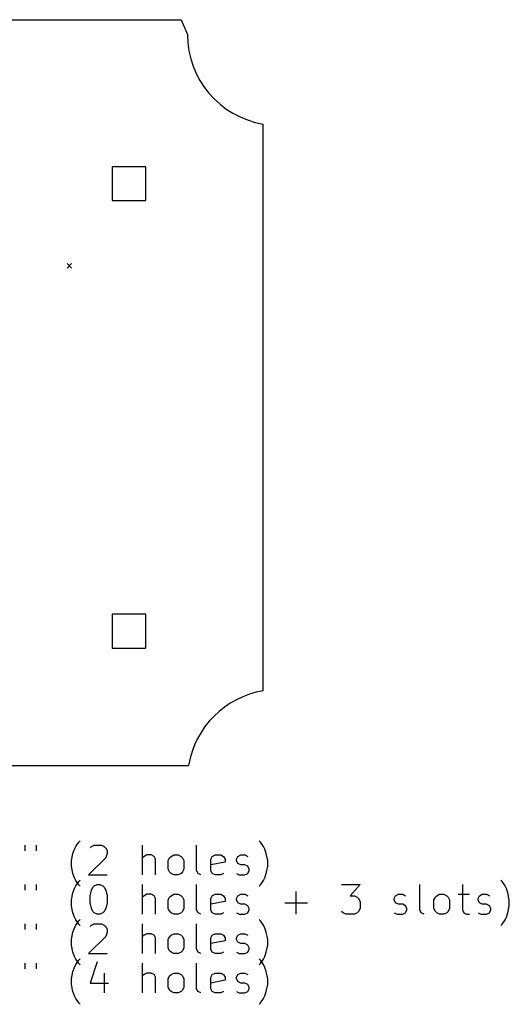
# Model space of a CAD drawing. Extents: x -25.7 to 40.5, y -65 to 1.
# Tile 2 of 2: x 7.7 to 40.5, y -65 to 1. Entities that reach past the tile are written whole.
import ezdxf

# ---------------------------------------------------------------- set-up
doc = ezdxf.new("R2010")
doc.units = 0
doc.layers.add('BLACK', color=7, linetype='CONTINUOUS')

msp = doc.modelspace()

# ---------------------------------------------------------------- linework, layer by layer
at = {"layer": 'BLACK', "linetype": 'CONTINUOUS'}
for p, q in [((-18.5, 1), (18.5, 1)), ((18.5, 1), (18.917237, 0)), ((24, -44), (24, -6)), ((16.131382, -8.868618), (13.868618, -8.868618)), ((13.868618, -8.868618), (13.868618, -11.131382)), ((16.131382, -11.131382), (16.131382, -8.868618)), ((13.868618, -11.131382), (16.131382, -11.131382)), ((10.85, -15.35), (11.15, -15.65)), ((11.15, -15.35), (10.85, -15.65)), ((16.131382, -38.868618), (13.868618, -38.868618)), ((13.868618, -38.868618), (13.868618, -41.131382)), ((16.131382, -41.131382), (16.131382, -38.868618)), ((13.868618, -41.131382), (16.131382, -41.131382)), ((-19, -49), (19, -49.000004)), ((11.630386, -54.149365), (11.725625, -54.054127)), ((23.820864, -54.149365), (23.725626, -54.054127)), ((8.011338, -54.339842), (8.011338, -54.720794)), ((8.773243, -54.339842), (8.773243, -54.720794)), ((11.249434, -54.91127), (11.344672, -54.625556)), ((11.344672, -54.625556), (11.43991, -54.43508)), ((11.43991, -54.43508), (11.630386, -54.149365)), ((12.392291, -54.530318), (12.487529, -54.43508)), ((12.487529, -54.43508), (12.678005, -54.339842)), ((12.678005, -54.339842), (13.154196, -54.339842)), ((13.154196, -54.339842), (13.344672, -54.43508)), ((13.344672, -54.43508), (13.43991, -54.530318)), ((13.43991, -54.530318), (13.535148, -54.720794)), ((13.535148, -54.720794), (13.535148, -54.91127)), ((15.916101, -56.339842), (15.916101, -54.339842)), ((19.535149, -56.054127), (19.535149, -54.339842)), ((24.01134, -54.43508), (23.820864, -54.149365)), ((24.106578, -54.625556), (24.01134, -54.43508)), ((24.201816, -54.91127), (24.106578, -54.625556)), ((11.154196, -55.387461), (11.249434, -54.91127)), ((11.154196, -55.768413), (11.154196, -55.387461)), ((13.43991, -55.196984), (12.297053, -56.339842)), ((13.535148, -54.91127), (13.43991, -55.196984)), ((16.011339, -55.101746), (15.916101, -55.196984)), ((16.201815, -55.006508), (16.011339, -55.101746)), ((16.48753, -55.006508), (16.201815, -55.006508)), ((16.678006, -55.101746), (16.48753, -55.006508)), ((16.773244, -55.292223), (16.678006, -55.101746)), ((16.773244, -56.339842), (16.773244, -55.292223)), ((17.630387, -55.387461), (17.725625, -55.196984)), ((17.630387, -55.958889), (17.630387, -55.387461)), ((17.725625, -55.196984), (17.820863, -55.101746)), ((17.820863, -55.101746), (18.011339, -55.006508)), ((18.011339, -55.006508), (18.297054, -55.006508)), ((18.297054, -55.006508), (18.48753, -55.101746)), ((18.48753, -55.101746), (18.582768, -55.196984)), ((18.582768, -55.196984), (18.678006, -55.387461)), ((18.678006, -55.387461), (18.678006, -55.958889)), ((20.48753, -55.292223), (20.582768, -55.101746)), ((20.48753, -56.054127), (20.48753, -55.292223)), ((20.582768, -55.101746), (20.773244, -55.006508)), ((20.773244, -55.006508), (21.154197, -55.006508)), ((21.154197, -55.006508), (21.344673, -55.101746)), ((21.344673, -55.101746), (21.439911, -55.292223)), ((21.439911, -55.292223), (21.439911, -55.482699)), ((22.201816, -55.292223), (22.297054, -55.101746)), ((22.201816, -55.387461), (22.201816, -55.292223)), ((22.297054, -55.577937), (22.201816, -55.387461)), ((22.297054, -55.101746), (22.48753, -55.006508)), ((22.48753, -55.006508), (22.773244, -55.006508)), ((22.773244, -55.006508), (22.963721, -55.101746)), ((24.297054, -55.387461), (24.201816, -54.91127)), ((24.297054, -55.768413), (24.297054, -55.387461)), ((11.249434, -56.244604), (11.154196, -55.768413)), ((17.725625, -56.149365), (17.630387, -55.958889)), ((18.678006, -55.958889), (18.582768, -56.149365)), ((19.630387, -56.244604), (19.535149, -56.054127)), ((21.439911, -55.482699), (20.48753, -55.673175)), ((20.582768, -56.244604), (20.48753, -56.054127)), ((22.48753, -55.673175), (22.297054, -55.577937)), ((22.773244, -55.673175), (22.48753, -55.673175)), ((22.963721, -55.768413), (22.773244, -55.673175)), ((23.058959, -55.958889), (22.963721, -55.768413)), ((22.963721, -56.244604), (23.058959, -56.054127)), ((23.058959, -56.054127), (23.058959, -55.958889)), ((24.201816, -56.244604), (24.297054, -55.768413)), ((11.344672, -56.530318), (11.249434, -56.244604)), ((11.43991, -56.720794), (11.344672, -56.530318)), ((11.630386, -57.006508), (11.43991, -56.720794)), ((11.630386, -56.789365), (11.725625, -56.694127)), ((12.297053, -56.339842), (13.535148, -56.339842)), ((17.820863, -56.244604), (17.725625, -56.149365)), ((18.011339, -56.339842), (17.820863, -56.244604)), ((18.297054, -56.339842), (18.011339, -56.339842)), ((18.48753, -56.244604), (18.297054, -56.339842)), ((18.582768, -56.149365), (18.48753, -56.244604)), ((19.820863, -56.339842), (19.630387, -56.244604)), ((20.773244, -56.339842), (20.582768, -56.244604)), ((21.154197, -56.339842), (20.773244, -56.339842)), ((21.344673, -56.244604), (21.154197, -56.339842)), ((22.201816, -56.244604), (22.392292, -56.339842)), ((22.392292, -56.339842), (22.773244, -56.339842)), ((22.773244, -56.339842), (22.963721, -56.244604)), ((23.820864, -57.006508), (24.01134, -56.720794)), ((24.01134, -56.720794), (24.106578, -56.530318)), ((24.106578, -56.530318), (24.201816, -56.244604)), ((40.011342, -56.789365), (39.916104, -56.694127)), ((8.011338, -56.979842), (8.011338, -57.360794)), ((8.773243, -56.979842), (8.773243, -57.360794)), ((11.249434, -57.55127), (11.344672, -57.265556)), ((11.344672, -57.265556), (11.43991, -57.07508)), ((11.43991, -57.07508), (11.630386, -56.789365)), ((11.725625, -57.101746), (11.630386, -57.006508)), ((12.392291, -57.741746), (12.487529, -57.360794)), ((12.487529, -57.360794), (12.582767, -57.170318)), ((12.582767, -57.170318), (12.678005, -57.07508)), ((12.678005, -57.07508), (12.868481, -56.979842)), ((12.868481, -56.979842), (13.058958, -56.979842)), ((13.058958, -56.979842), (13.249434, -57.07508)), ((13.249434, -57.07508), (13.344672, -57.170318)), ((13.344672, -57.170318), (13.43991, -57.360794)), ((13.43991, -57.360794), (13.535148, -57.741746)), ((15.916101, -58.979842), (15.916101, -56.979842)), ((19.535149, -58.694127), (19.535149, -56.979842)), ((23.725626, -57.101746), (23.820864, -57.006508)), ((29.249436, -56.979842), (30.487531, -56.979842)), ((30.487531, -56.979842), (29.820864, -57.741746)), ((34.487532, -58.694127), (34.487532, -56.979842)), ((37.344675, -56.979842), (37.344675, -58.694127)), ((40.201818, -57.07508), (40.011342, -56.789365)), ((40.297056, -57.265556), (40.201818, -57.07508)), ((40.392294, -57.55127), (40.297056, -57.265556)), ((11.154196, -58.027461), (11.249434, -57.55127)), ((11.154196, -58.408413), (11.154196, -58.027461)), ((12.392291, -58.217937), (12.392291, -57.741746)), ((13.535148, -57.741746), (13.535148, -58.217937)), ((16.011339, -57.741746), (15.916101, -57.836984)), ((16.201815, -57.646508), (16.011339, -57.741746)), ((16.48753, -57.646508), (16.201815, -57.646508)), ((16.678006, -57.741746), (16.48753, -57.646508)), ((16.773244, -57.932223), (16.678006, -57.741746)), ((16.773244, -58.979842), (16.773244, -57.932223)), ((17.630387, -58.027461), (17.725625, -57.836984)), ((17.630387, -58.598889), (17.630387, -58.027461)), ((17.725625, -57.836984), (17.820863, -57.741746)), ((17.820863, -57.741746), (18.011339, -57.646508)), ((18.011339, -57.646508), (18.297054, -57.646508)), ((18.297054, -57.646508), (18.48753, -57.741746)), ((18.48753, -57.741746), (18.582768, -57.836984)), ((18.582768, -57.836984), (18.678006, -58.027461)), ((18.678006, -58.027461), (18.678006, -58.598889)), ((20.48753, -57.932223), (20.582768, -57.741746)), ((20.48753, -58.694127), (20.48753, -57.932223)), ((20.582768, -57.741746), (20.773244, -57.646508)), ((20.773244, -57.646508), (21.154197, -57.646508)), ((21.154197, -57.646508), (21.344673, -57.741746)), ((21.344673, -57.741746), (21.439911, -57.932223)), ((21.439911, -57.932223), (21.439911, -58.122699)), ((22.201816, -57.932223), (22.297054, -57.741746)), ((22.201816, -58.027461), (22.201816, -57.932223)), ((22.297054, -58.217937), (22.201816, -58.027461)), ((22.297054, -57.741746), (22.48753, -57.646508)), ((22.48753, -57.646508), (22.773244, -57.646508)), ((22.773244, -57.646508), (22.963721, -57.741746)), ((26.201817, -58.979842), (26.201817, -57.456032)), ((29.820864, -57.741746), (30.106579, -57.741746)), ((30.106579, -57.741746), (30.297055, -57.836984)), ((30.297055, -57.836984), (30.392293, -57.932223)), ((30.392293, -57.932223), (30.487531, -58.122699)), ((32.773246, -57.932223), (32.868484, -57.741746)), ((32.773246, -58.027461), (32.773246, -57.932223)), ((32.868484, -58.217937), (32.773246, -58.027461)), ((32.868484, -57.741746), (33.05896, -57.646508)), ((33.05896, -57.646508), (33.344674, -57.646508)), ((33.344674, -57.646508), (33.535151, -57.741746)), ((35.439913, -58.027461), (35.535151, -57.836984)), ((35.439913, -58.598889), (35.439913, -58.027461)), ((35.535151, -57.836984), (35.630389, -57.741746)), ((35.630389, -57.741746), (35.820865, -57.646508)), ((35.820865, -57.646508), (36.10658, -57.646508)), ((36.10658, -57.646508), (36.297056, -57.741746)), ((36.297056, -57.741746), (36.392294, -57.836984)), ((36.392294, -57.836984), (36.487532, -58.027461)), ((36.487532, -58.027461), (36.487532, -58.598889)), ((37.058961, -57.646508), (37.820865, -57.646508)), ((38.392294, -57.932223), (38.487532, -57.741746)), ((38.392294, -58.027461), (38.392294, -57.932223)), ((38.487532, -58.217937), (38.392294, -58.027461)), ((38.487532, -57.741746), (38.678008, -57.646508)), ((38.678008, -57.646508), (38.963722, -57.646508)), ((38.963722, -57.646508), (39.154199, -57.741746)), ((40.487532, -58.027461), (40.392294, -57.55127)), ((40.487532, -58.408413), (40.487532, -58.027461)), ((11.249434, -58.884604), (11.154196, -58.408413)), ((12.487529, -58.598889), (12.392291, -58.217937)), ((12.582767, -58.789365), (12.487529, -58.598889)), ((13.43991, -58.598889), (13.344672, -58.789365)), ((13.535148, -58.217937), (13.43991, -58.598889)), ((17.725625, -58.789365), (17.630387, -58.598889)), ((18.678006, -58.598889), (18.582768, -58.789365)), ((19.630387, -58.884604), (19.535149, -58.694127)), ((21.439911, -58.122699), (20.48753, -58.313175)), ((20.582768, -58.884604), (20.48753, -58.694127)), ((22.48753, -58.313175), (22.297054, -58.217937)), ((22.773244, -58.313175), (22.48753, -58.313175)), ((22.963721, -58.408413), (22.773244, -58.313175)), ((23.058959, -58.598889), (22.963721, -58.408413)), ((22.963721, -58.884604), (23.058959, -58.694127)), ((23.058959, -58.694127), (23.058959, -58.598889)), ((25.439912, -58.217937), (26.963722, -58.217937)), ((30.487531, -58.598889), (30.392293, -58.789365)), ((30.487531, -58.122699), (30.487531, -58.598889)), ((33.05896, -58.313175), (32.868484, -58.217937)), ((33.344674, -58.313175), (33.05896, -58.313175)), ((33.535151, -58.408413), (33.344674, -58.313175)), ((33.630389, -58.598889), (33.535151, -58.408413)), ((33.535151, -58.884604), (33.630389, -58.694127)), ((33.630389, -58.694127), (33.630389, -58.598889)), ((34.58277, -58.884604), (34.487532, -58.694127)), ((35.535151, -58.789365), (35.439913, -58.598889)), ((36.487532, -58.598889), (36.392294, -58.789365)), ((37.344675, -58.694127), (37.439913, -58.884604)), ((38.678008, -58.313175), (38.487532, -58.217937)), ((38.963722, -58.313175), (38.678008, -58.313175)), ((39.154199, -58.408413), (38.963722, -58.313175)), ((39.249437, -58.598889), (39.154199, -58.408413)), ((39.154199, -58.884604), (39.249437, -58.694127)), ((39.249437, -58.694127), (39.249437, -58.598889)), ((40.392294, -58.884604), (40.487532, -58.408413)), ((11.344672, -59.170318), (11.249434, -58.884604)), ((11.43991, -59.360794), (11.344672, -59.170318)), ((11.630386, -59.646508), (11.43991, -59.360794)), ((11.630386, -59.429365), (11.725625, -59.334127)), ((12.678005, -58.884604), (12.582767, -58.789365)), ((12.868481, -58.979842), (12.678005, -58.884604)), ((13.058958, -58.979842), (12.868481, -58.979842)), ((13.249434, -58.884604), (13.058958, -58.979842)), ((13.344672, -58.789365), (13.249434, -58.884604)), ((17.820863, -58.884604), (17.725625, -58.789365)), ((18.011339, -58.979842), (17.820863, -58.884604)), ((18.297054, -58.979842), (18.011339, -58.979842)), ((18.48753, -58.884604), (18.297054, -58.979842)), ((18.582768, -58.789365), (18.48753, -58.884604)), ((19.820863, -58.979842), (19.630387, -58.884604)), ((20.773244, -58.979842), (20.582768, -58.884604)), ((21.154197, -58.979842), (20.773244, -58.979842)), ((21.344673, -58.884604), (21.154197, -58.979842)), ((22.201816, -58.884604), (22.392292, -58.979842)), ((22.392292, -58.979842), (22.773244, -58.979842)), ((22.773244, -58.979842), (22.963721, -58.884604)), ((23.820864, -59.429365), (23.725626, -59.334127)), ((29.344674, -58.884604), (29.249436, -58.789365)), ((29.53515, -58.979842), (29.344674, -58.884604)), ((30.106579, -58.979842), (29.53515, -58.979842)), ((30.297055, -58.884604), (30.106579, -58.979842)), ((30.392293, -58.789365), (30.297055, -58.884604)), ((32.773246, -58.884604), (32.963722, -58.979842)), ((32.963722, -58.979842), (33.344674, -58.979842)), ((33.344674, -58.979842), (33.535151, -58.884604)), ((34.773246, -58.979842), (34.58277, -58.884604)), ((35.630389, -58.884604), (35.535151, -58.789365)), ((35.820865, -58.979842), (35.630389, -58.884604)), ((36.10658, -58.979842), (35.820865, -58.979842)), ((36.297056, -58.884604), (36.10658, -58.979842)), ((36.392294, -58.789365), (36.297056, -58.884604)), ((37.439913, -58.884604), (37.630389, -58.979842)), ((37.630389, -58.979842), (37.820865, -58.979842)), ((38.392294, -58.884604), (38.58277, -58.979842)), ((38.58277, -58.979842), (38.963722, -58.979842)), ((38.963722, -58.979842), (39.154199, -58.884604)), ((40.011342, -59.646508), (40.201818, -59.360794)), ((40.201818, -59.360794), (40.297056, -59.170318)), ((40.297056, -59.170318), (40.392294, -58.884604)), ((8.011338, -59.619842), (8.011338, -60.000794)), ((8.773243, -59.619842), (8.773243, -60.000794)), ((11.249434, -60.19127), (11.344672, -59.905556)), ((11.344672, -59.905556), (11.43991, -59.71508)), ((11.43991, -59.71508), (11.630386, -59.429365)), ((11.725625, -59.741746), (11.630386, -59.646508)), ((12.392291, -59.810318), (12.487529, -59.71508)), ((12.487529, -59.71508), (12.678005, -59.619842)), ((12.678005, -59.619842), (13.154196, -59.619842)), ((13.154196, -59.619842), (13.344672, -59.71508)), ((13.344672, -59.71508), (13.43991, -59.810318)), ((13.43991, -59.810318), (13.535148, -60.000794)), ((13.535148, -60.000794), (13.535148, -60.19127)), ((15.916101, -61.619842), (15.916101, -59.619842)), ((19.535149, -61.334127), (19.535149, -59.619842)), ((24.01134, -59.71508), (23.820864, -59.429365)), ((24.106578, -59.905556), (24.01134, -59.71508)), ((24.201816, -60.19127), (24.106578, -59.905556)), ((39.916104, -59.741746), (40.011342, -59.646508)), ((11.154196, -60.667461), (11.249434, -60.19127)), ((11.154196, -61.048413), (11.154196, -60.667461)), ((13.43991, -60.476984), (12.297053, -61.619842)), ((13.535148, -60.19127), (13.43991, -60.476984)), ((16.011339, -60.381746), (15.916101, -60.476984)), ((16.201815, -60.286508), (16.011339, -60.381746)), ((16.48753, -60.286508), (16.201815, -60.286508)), ((16.678006, -60.381746), (16.48753, -60.286508)), ((16.773244, -60.572223), (16.678006, -60.381746)), ((16.773244, -61.619842), (16.773244, -60.572223)), ((17.630387, -60.667461), (17.725625, -60.476984)), ((17.630387, -61.238889), (17.630387, -60.667461)), ((17.725625, -60.476984), (17.820863, -60.381746)), ((17.820863, -60.381746), (18.011339, -60.286508)), ((18.011339, -60.286508), (18.297054, -60.286508)), ((18.297054, -60.286508), (18.48753, -60.381746)), ((18.48753, -60.381746), (18.582768, -60.476984)), ((18.582768, -60.476984), (18.678006, -60.667461)), ((18.678006, -60.667461), (18.678006, -61.238889)), ((20.48753, -60.572223), (20.582768, -60.381746)), ((20.48753, -61.334127), (20.48753, -60.572223)), ((20.582768, -60.381746), (20.773244, -60.286508)), ((20.773244, -60.286508), (21.154197, -60.286508)), ((21.154197, -60.286508), (21.344673, -60.381746)), ((21.344673, -60.381746), (21.439911, -60.572223)), ((21.439911, -60.572223), (21.439911, -60.762699)), ((22.201816, -60.572223), (22.297054, -60.381746)), ((22.201816, -60.667461), (22.201816, -60.572223)), ((22.297054, -60.857937), (22.201816, -60.667461)), ((22.297054, -60.381746), (22.48753, -60.286508)), ((22.48753, -60.286508), (22.773244, -60.286508)), ((22.773244, -60.286508), (22.963721, -60.381746)), ((24.297054, -60.667461), (24.201816, -60.19127)), ((24.297054, -61.048413), (24.297054, -60.667461)), ((11.249434, -61.524604), (11.154196, -61.048413)), ((17.725625, -61.429365), (17.630387, -61.238889)), ((18.678006, -61.238889), (18.582768, -61.429365)), ((19.630387, -61.524604), (19.535149, -61.334127)), ((21.439911, -60.762699), (20.48753, -60.953175)), ((20.582768, -61.524604), (20.48753, -61.334127)), ((22.48753, -60.953175), (22.297054, -60.857937)), ((22.773244, -60.953175), (22.48753, -60.953175)), ((22.963721, -61.048413), (22.773244, -60.953175)), ((23.058959, -61.238889), (22.963721, -61.048413)), ((22.963721, -61.524604), (23.058959, -61.334127)), ((23.058959, -61.334127), (23.058959, -61.238889)), ((24.201816, -61.524604), (24.297054, -61.048413)), ((11.344672, -61.810318), (11.249434, -61.524604)), ((11.43991, -62.000794), (11.344672, -61.810318)), ((11.630386, -62.286508), (11.43991, -62.000794)), ((11.630386, -62.069365), (11.725625, -61.974127)), ((12.297053, -61.619842), (13.535148, -61.619842)), ((17.820863, -61.524604), (17.725625, -61.429365)), ((18.011339, -61.619842), (17.820863, -61.524604)), ((18.297054, -61.619842), (18.011339, -61.619842)), ((18.48753, -61.524604), (18.297054, -61.619842)), ((18.582768, -61.429365), (18.48753, -61.524604)), ((19.820863, -61.619842), (19.630387, -61.524604)), ((20.773244, -61.619842), (20.582768, -61.524604)), ((21.154197, -61.619842), (20.773244, -61.619842)), ((21.344673, -61.524604), (21.154197, -61.619842)), ((22.201816, -61.524604), (22.392292, -61.619842)), ((22.392292, -61.619842), (22.773244, -61.619842)), ((22.773244, -61.619842), (22.963721, -61.524604)), ((23.820864, -62.069365), (23.725626, -61.974127)), ((23.820864, -62.286508), (24.01134, -62.000794)), ((24.01134, -62.000794), (24.106578, -61.810318)), ((24.106578, -61.810318), (24.201816, -61.524604)), ((8.011338, -62.259842), (8.011338, -62.640794)), ((8.773243, -62.259842), (8.773243, -62.640794)), ((11.249434, -62.83127), (11.344672, -62.545556)), ((11.344672, -62.545556), (11.43991, -62.35508)), ((11.43991, -62.35508), (11.630386, -62.069365)), ((11.725625, -62.381746), (11.630386, -62.286508)), ((12.868481, -62.164604), (12.392291, -63.593175)), ((15.916101, -64.259842), (15.916101, -62.259842)), ((19.535149, -63.974127), (19.535149, -62.259842)), ((23.725626, -62.381746), (23.820864, -62.286508)), ((24.01134, -62.35508), (23.820864, -62.069365)), ((24.106578, -62.545556), (24.01134, -62.35508)), ((24.201816, -62.83127), (24.106578, -62.545556)), ((11.154196, -63.307461), (11.249434, -62.83127)), ((11.154196, -63.688413), (11.154196, -63.307461)), ((13.344672, -62.926508), (13.344672, -64.259842)), ((16.011339, -63.021746), (15.916101, -63.116984)), ((16.201815, -62.926508), (16.011339, -63.021746)), ((16.48753, -62.926508), (16.201815, -62.926508)), ((16.678006, -63.021746), (16.48753, -62.926508)), ((16.773244, -63.212223), (16.678006, -63.021746)), ((16.773244, -64.259842), (16.773244, -63.212223)), ((17.630387, -63.307461), (17.725625, -63.116984)), ((17.630387, -63.878889), (17.630387, -63.307461)), ((17.725625, -63.116984), (17.820863, -63.021746)), ((17.820863, -63.021746), (18.011339, -62.926508)), ((18.011339, -62.926508), (18.297054, -62.926508)), ((18.297054, -62.926508), (18.48753, -63.021746)), ((18.48753, -63.021746), (18.582768, -63.116984)), ((18.582768, -63.116984), (18.678006, -63.307461)), ((18.678006, -63.307461), (18.678006, -63.878889)), ((20.48753, -63.212223), (20.582768, -63.021746)), ((20.48753, -63.974127), (20.48753, -63.212223)), ((20.582768, -63.021746), (20.773244, -62.926508)), ((20.773244, -62.926508), (21.154197, -62.926508)), ((21.154197, -62.926508), (21.344673, -63.021746)), ((21.344673, -63.021746), (21.439911, -63.212223)), ((21.439911, -63.212223), (21.439911, -63.402699)), ((22.201816, -63.212223), (22.297054, -63.021746)), ((22.201816, -63.307461), (22.201816, -63.212223)), ((22.297054, -63.497937), (22.201816, -63.307461)), ((22.297054, -63.021746), (22.48753, -62.926508)), ((22.48753, -62.926508), (22.773244, -62.926508)), ((22.773244, -62.926508), (22.963721, -63.021746)), ((24.297054, -63.307461), (24.201816, -62.83127)), ((24.297054, -63.688413), (24.297054, -63.307461)), ((11.249434, -64.164604), (11.154196, -63.688413)), ((12.392291, -63.593175), (13.630386, -63.593175)), ((17.725625, -64.069365), (17.630387, -63.878889)), ((18.678006, -63.878889), (18.582768, -64.069365)), ((19.630387, -64.164604), (19.535149, -63.974127)), ((21.439911, -63.402699), (20.48753, -63.593175)), ((20.582768, -64.164604), (20.48753, -63.974127)), ((22.48753, -63.593175), (22.297054, -63.497937)), ((22.773244, -63.593175), (22.48753, -63.593175)), ((22.963721, -63.688413), (22.773244, -63.593175)), ((23.058959, -63.878889), (22.963721, -63.688413)), ((22.963721, -64.164604), (23.058959, -63.974127)), ((23.058959, -63.974127), (23.058959, -63.878889)), ((24.201816, -64.164604), (24.297054, -63.688413)), ((11.344672, -64.450318), (11.249434, -64.164604)), ((11.43991, -64.640794), (11.344672, -64.450318)), ((11.630386, -64.926508), (11.43991, -64.640794)), ((17.820863, -64.164604), (17.725625, -64.069365)), ((18.011339, -64.259842), (17.820863, -64.164604)), ((18.297054, -64.259842), (18.011339, -64.259842)), ((18.48753, -64.164604), (18.297054, -64.259842)), ((18.582768, -64.069365), (18.48753, -64.164604)), ((19.820863, -64.259842), (19.630387, -64.164604)), ((20.773244, -64.259842), (20.582768, -64.164604)), ((21.154197, -64.259842), (20.773244, -64.259842)), ((21.344673, -64.164604), (21.154197, -64.259842)), ((22.201816, -64.164604), (22.392292, -64.259842)), ((22.392292, -64.259842), (22.773244, -64.259842)), ((22.773244, -64.259842), (22.963721, -64.164604)), ((23.820864, -64.926508), (24.01134, -64.640794)), ((24.01134, -64.640794), (24.106578, -64.450318)), ((24.106578, -64.450318), (24.201816, -64.164604)), ((11.725625, -65.021746), (11.630386, -64.926508)), ((23.725626, -65.021746), (23.820864, -64.926508))]:
    msp.add_line(p, q, dxfattribs=at)
at = {"layer": 'BLACK'}
for centre, start, end in [((25, 0), -180, -99.46232221), ((25, -50), 99.46232221, 170.53767779)]:
    msp.add_arc(centre, 6.082763, start, end, dxfattribs=at)

doc.saveas('drawing.dxf')
